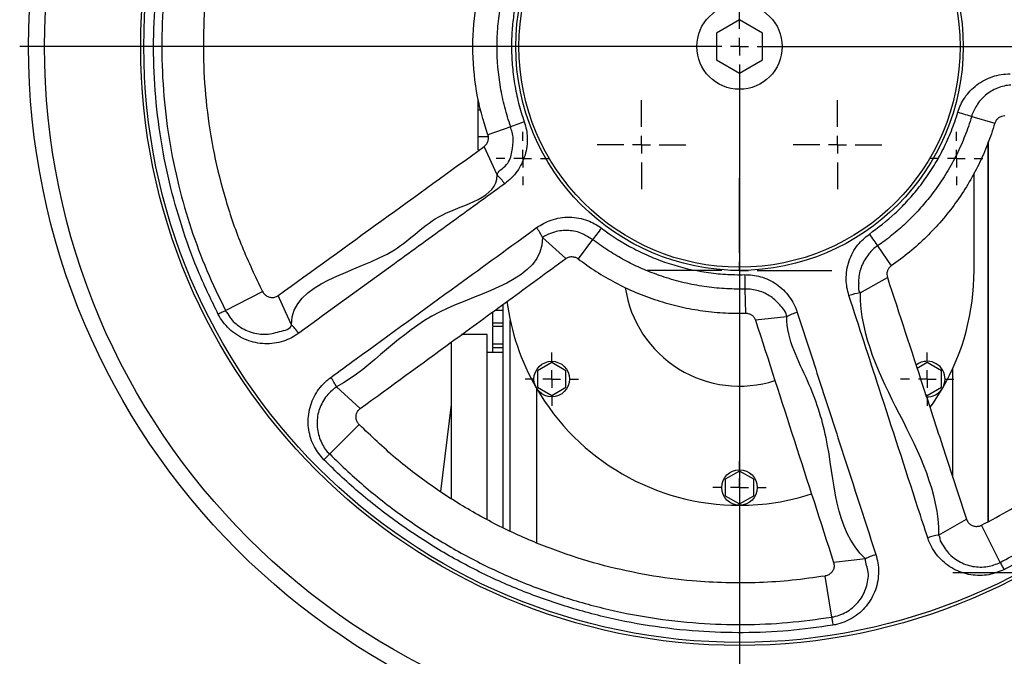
# Model space of a CAD drawing. Extents: x 1021 to 3040, y -542 to 1017.
# Tile 2 of 7: x 1021 to 1298, y -341 to -162. Entities that reach past the tile are written whole.
import ezdxf

# ---------------------------------------------------------------- set-up
doc = ezdxf.new("R2010")
doc.units = 0
doc.header["$LTSCALE"] = 5
doc.linetypes.add('CENTERX2', pattern=[20.32, 12.7, -2.54, 2.54, -2.54])
doc.layers.get('0').update_dxf_attribs({"linetype": 'CONTINUOUS'})
doc.layers.add('0_18', color=7, linetype='CONTINUOUS')

# ---------------------------------------------------------------- blocks, each defined once
blk = doc.blocks.new('SW_CENTERMARKSYMBOL_7')
at = {"layer": '0_18', "color": 0}
for p, q in [((0, 1), (0, 40.5)), ((-1, 0), (-40.5, 0)), ((0, 0), (-0.5, 0)), ((0, 0), (0, 0.5)), ((0, 0), (0, -0.5)), ((0, 0), (0.5, 0)), ((1, 0), (40.5, 0)), ((0, -1), (0, -40.5))]:
    blk.add_line(p, q, dxfattribs=at)
blk = doc.blocks.new('SW_CENTERMARKSYMBOL_10')
at = {"layer": '0_18', "color": 0}
for p, q in [((0, 1), (0, 2.5)), ((-1, 0), (-2.5, 0)), ((0, 0), (-0.5, 0)), ((0, 0), (0, 0.5)), ((0, 0), (0, -0.5)), ((0, 0), (0.5, 0)), ((1, 0), (2.5, 0)), ((0, -1), (0, -2.5))]:
    blk.add_line(p, q, dxfattribs=at)
blk = doc.blocks.new('SW_CENTERMARKSYMBOL_11')
at = {"layer": '0_18', "color": 0}
for p, q in [((0, 1), (0, 2.5)), ((-1, 0), (-2.5, 0)), ((0, 0), (-0.5, 0)), ((0, 0), (0, 0.5)), ((0, 0), (0, -0.5)), ((0, 0), (0.5, 0)), ((1, 0), (2.5, 0)), ((0, -1), (0, -2.5))]:
    blk.add_line(p, q, dxfattribs=at)
blk = doc.blocks.new('SW_CENTERMARKSYMBOL_12')
at = {"layer": '0_18', "color": 0}
for p, q in [((0, 1), (0, 1.5)), ((-1, 0), (-1.5, 0)), ((0, 0), (-0.5, 0)), ((0, 0), (0, 0.5)), ((0, 0), (0, -0.5)), ((0, 0), (0.5, 0)), ((1, 0), (1.5, 0)), ((0, -1), (0, -1.5))]:
    blk.add_line(p, q, dxfattribs=at)
blk = doc.blocks.new('SW_CENTERMARKSYMBOL_13')
at = {"layer": '0_18', "color": 0}
for p, q in [((0, 1), (0, 1.5)), ((-1, 0), (-1.5, 0)), ((0, 0), (-0.5, 0)), ((0, 0), (0, 0.5)), ((0, 0), (0, -0.5)), ((0, 0), (0.5, 0)), ((1, 0), (1.5, 0)), ((0, -1), (0, -1.5))]:
    blk.add_line(p, q, dxfattribs=at)
blk = doc.blocks.new('SW_CENTERMARKSYMBOL_14')
at = {"layer": '0_18', "color": 0}
for p, q in [((0, 1), (0, 1.5)), ((-1, 0), (-1.5, 0)), ((0, 0), (-0.5, 0)), ((0, 0), (0, 0.5)), ((0, 0), (0, -0.5)), ((0, 0), (0.5, 0)), ((1, 0), (1.5, 0)), ((0, -1), (0, -1.5))]:
    blk.add_line(p, q, dxfattribs=at)
blk = doc.blocks.new('SW_CENTERMARKSYMBOL_16')
at = {"layer": '0_18', "color": 0}
for p, q in [((0, 1), (0, 1.5)), ((-1, 0), (-1.5, 0)), ((0, 0), (-0.5, 0)), ((0, 0), (0, 0.5)), ((0, 0), (0, -0.5)), ((0, 0), (0.5, 0)), ((1, 0), (1.5, 0)), ((0, -1), (0, -1.5))]:
    blk.add_line(p, q, dxfattribs=at)
blk = doc.blocks.new('SW_CENTERMARKSYMBOL_17')
at = {"layer": '0_18', "color": 0}
for p, q in [((0, 1), (0, 1.5)), ((-1, 0), (-1.5, 0)), ((0, 0), (-0.5, 0)), ((0, 0), (0, 0.5)), ((0, 0), (0, -0.5)), ((0, 0), (0.5, 0)), ((1, 0), (1.5, 0)), ((0, -1), (0, -1.5))]:
    blk.add_line(p, q, dxfattribs=at)
blk = doc.blocks.new('SW_CENTERMARKSYMBOL_20')
at = {"layer": '0_18', "color": 0}
for p, q in [((0, 1), (0, 5.2)), ((-1, 0), (-5.2, 0)), ((0, 0), (-0.5, 0)), ((0, 0), (0, 0.5)), ((0, 0), (0, -0.5)), ((0, 0), (0.5, 0)), ((1, 0), (5.2, 0)), ((0, -1), (0, -5.2))]:
    blk.add_line(p, q, dxfattribs=at)

msp = doc.modelspace()

# ---------------------------------------------------------------- linework, layer by layer
at = {"color": 7, "linetype": 'CONTINUOUS'}
for p, q in [((1223.09, -161.96), (1216.59, -165.71)), ((1229.59, -165.71), (1223.09, -161.96)), ((1216.59, -165.71), (1216.59, -173.22)), ((1229.59, -173.22), (1229.59, -165.71)), ((1216.59, -173.22), (1223.09, -176.97)), ((1223.09, -176.97), (1229.59, -173.22)), ((1149.59, -187.27), (1149.59, -184.15)), ((1149.59, -187.27), (1150.27, -187.27)), ((1149.59, -194.78), (1149.59, -187.27)), ((1288.42, -189.07), (1294.92, -191.02)), ((1158.72, -191.99), (1152.31, -194.24)), ((1149.59, -194.78), (1152.41, -194.78)), ((1149.59, -198.53), (1149.59, -194.78)), ((1293.09, -196.22), (1293.09, -303)), ((1293.09, -303), (1293.09, -196.23)), ((1149.59, -198.53), (1149.91, -198.53)), ((1154.95, -205.56), (1151.28, -197.54)), ((1289.09, -232.46), (1289.09, -204.98)), ((1167.7, -223.12), (1174.19, -229.09)), ((1181.77, -223.72), (1177.66, -229.12)), ((1261.93, -225.53), (1265.79, -231.11)), ((1257, -238.72), (1264.69, -234.4)), ((1224.63, -237.65), (1224.78, -244.44)), ((1078.51, -243.71), (1088.92, -238.36)), ((1154.38, -243.56), (1156.59, -243.56)), ((1156.59, -304.7), (1156.59, -242.04)), ((1158.59, -305.71), (1158.59, -246.45)), ((1236.37, -245.43), (1227.61, -246.44)), ((1153.59, -247.13), (1156.59, -247.13)), ((1153.59, -248.08), (1156.59, -248.08)), ((1152.09, -250.46), (1144.92, -250.46)), ((1152.09, -302.37), (1152.09, -250.46)), ((1142.09, -296.53), (1142.09, -252.5)), ((1153.59, -253.03), (1156.59, -253.03)), ((1153.59, -254.07), (1156.59, -254.07)), ((1153.59, -254.2), (1153.59, -255.46)), ((1156.59, -255.46), (1152.09, -255.46)), ((1170.27, -258.34), (1166.27, -260.65)), ((1174.27, -260.65), (1170.27, -258.34)), ((1275.92, -258.34), (1273.07, -259.99)), ((1279.92, -260.65), (1275.92, -258.34)), ((1283.09, -290.6), (1283.09, -259.96)), ((1166.27, -260.65), (1166.27, -265.27)), ((1174.27, -265.27), (1174.27, -260.65)), ((1279.92, -265.27), (1279.92, -260.65)), ((1109.76, -265.19), (1116.39, -271.28)), ((1166.09, -308.96), (1166.09, -265.72)), ((1166.27, -265.27), (1170.27, -267.58)), ((1170.27, -267.58), (1174.27, -265.27)), ((1275.92, -267.58), (1279.92, -265.27)), ((1275.47, -267.32), (1275.92, -267.58)), ((1139.06, -294.63), (1142.09, -270.09)), ((1107.8, -284.03), (1116.11, -275.78)), ((1223.09, -288.84), (1219.09, -291.15)), ((1227.09, -291.15), (1223.09, -288.84)), ((1219.09, -291.15), (1219.09, -295.77)), ((1227.09, -295.77), (1227.09, -291.15)), ((1219.09, -295.77), (1223.09, -298.08)), ((1223.09, -298.08), (1227.09, -295.77)), ((1279.11, -306.83), (1286.95, -302.4)), ((1296.43, -314.51), (1291.15, -304.06)), ((1249.02, -329.92), (1247.16, -318.36))]:
    msp.add_line(p, q, dxfattribs=at)
at = {"color": 7, "linetype": 'CONTINUOUS', "flags": 128}
for points in [[(1284.53, -187.9), (1285.05, -188.06), (1285.58, -188.22), (1286.1, -188.38), (1286.62, -188.53), (1287.11, -188.68), (1287.58, -188.82), (1288.02, -188.95), (1288.42, -189.07)], [(1162.55, -190.65), (1162.04, -190.83), (1161.52, -191.02), (1161, -191.2), (1160.49, -191.38), (1160, -191.55), (1159.54, -191.71), (1159.11, -191.86), (1158.72, -191.99)], [(1184.23, -220.49), (1183.9, -220.93), (1183.57, -221.36), (1183.23, -221.8), (1182.91, -222.23), (1182.6, -222.64), (1182.3, -223.03), (1182.02, -223.39), (1181.77, -223.72)], [(1259.62, -222.19), (1259.93, -222.64), (1260.24, -223.09), (1260.55, -223.54), (1260.86, -223.99), (1261.15, -224.41), (1261.43, -224.81), (1261.69, -225.19), (1261.93, -225.53)], [(1224.54, -233.59), (1224.55, -234.13), (1224.56, -234.69), (1224.58, -235.23), (1224.59, -235.77), (1224.6, -236.29), (1224.61, -236.78), (1224.62, -237.23), (1224.63, -237.65)], [(1097.03, -247.67), (1095.37, -244.03), (1093.29, -239.48)], [(1078.51, -243.71), (1078.29, -243.82), (1078.06, -243.94), (1077.82, -244.06), (1077.56, -244.19), (1077.3, -244.33), (1077.02, -244.47), (1076.74, -244.61), (1076.46, -244.76)], [(1276.75, -270.89), (1277.63, -269.64), (1280.25, -265.46)], [(1107.8, -284.03), (1107.63, -284.2), (1107.45, -284.38), (1107.25, -284.58), (1107.05, -284.78), (1106.84, -284.99), (1106.62, -285.21), (1106.4, -285.43), (1106.17, -285.65)], [(1258.52, -313.52), (1254.55, -313.98), (1249.57, -314.55)], [(1296.43, -314.51), (1296.54, -314.73), (1296.65, -314.96), (1296.78, -315.2), (1296.91, -315.46), (1297.04, -315.73), (1297.18, -316), (1297.32, -316.28), (1297.47, -316.57)], [(1249.02, -329.92), (1249.06, -330.16), (1249.1, -330.41), (1249.15, -330.68), (1249.19, -330.96), (1249.24, -331.26), (1249.29, -331.56), (1249.34, -331.87), (1249.39, -332.19)]]:
    msp.add_lwpolyline(points, dxfattribs=at)
at = {"color": 7, "linetype": 'CONTINUOUS'}
for centre, radius in [((1223.09, -169.46), 200), ((1223.09, -169.46), 195.5), ((1223.09, -169.46), 168.44), ((1223.09, -169.46), 167.57), ((1223.09, -169.46), 62.93), ((1223.09, -169.46), 62.06), ((1223.09, -169.46), 12), ((1170.27, -262.96), 5), ((1223.09, -293.46), 5)]:
    msp.add_circle(centre, radius, dxfattribs=at)
for centre, radius, start, end in [((1142.34, -218.4), 17.99, 35.2486, 45.5067), ((1151.61, -231.14), 17.98, 26.49, 36.7532), ((1223.09, -232.46), 66, 330, 0), ((1223.09, -232.46), 32.5, 188.5108, 287.868), ((1259.66, -256.51), 17.99, 98.4918, 108.7518), ((1223.09, -232.46), 66, 187.5411, 210), ((1244.68, -261.38), 17.99, 107.2484, 117.5077), ((1275.92, -262.96), 5, 90, 129.3257), ((1275.92, -262.96), 5, 266.8258, 90), ((1093.78, -273.14), 17.85, 26.4672, 36.6695), ((1223.09, -232.46), 66, 210, 270), ((1223.09, -232.46), 66, 270, 287.8773), ((1281.74, -324.49), 17.85, 98.4678, 108.6687)]:
    msp.add_arc(centre, radius, start, end, dxfattribs=at)
for points, knots in [([(1076.46, -244.76), (1074.61, -240.96), (1070.92, -233.36), (1066.52, -221.47), (1062.86, -208.91), (1060.17, -195.68), (1058.54, -181.85), (1058.08, -167.94), (1058.78, -154.05), (1060.67, -140.27), (1063.72, -126.69), (1067.89, -113.41), (1072.27, -102.59), (1075.39, -96.31), (1076.46, -94.17)], [0, 0, 0, 0, 0.080957, 0.162034, 0.24299, 0.331728, 0.420784, 0.509839, 0.598577, 0.687316, 0.776371, 0.865427, 0.954165, 1, 1, 1, 1]), ([(1078.51, -95.22), (1077.46, -97.33), (1074.38, -103.52), (1070.06, -114.19), (1065.94, -127.28), (1062.94, -140.68), (1061.07, -154.27), (1060.38, -167.96), (1060.84, -181.68), (1062.44, -195.32), (1065.09, -208.36), (1068.71, -220.74), (1073.05, -232.47), (1076.69, -239.96), (1078.51, -243.71)], [0, 0, 0, 0, 0.045835, 0.134573, 0.223629, 0.312684, 0.401423, 0.490161, 0.579216, 0.668271, 0.75701, 0.837966, 0.919043, 1, 1, 1, 1]), ([(1088.92, -100.57), (1087.56, -103.35), (1084.82, -108.91), (1081.36, -117.6), (1078.4, -126.51), (1075.73, -136.64), (1073.62, -147.96), (1072.34, -160.56), (1072.12, -173.34), (1073.02, -186.41), (1075.08, -199.54), (1078.4, -212.76), (1082.89, -225.8), (1086.91, -234.17), (1088.92, -238.36)], [0, 0, 0, 0, 0.06495, 0.1299, 0.195867, 0.261834, 0.349407, 0.43698, 0.527095, 0.61721, 0.711312, 0.805414, 0.902707, 1, 1, 1, 1]), ([(1152.31, -194.24), (1150.9, -190.23), (1149.85, -186.16), (1148.44, -177.9), (1148.07, -173.71), (1148.08, -165.21), (1148.44, -161.02), (1149.85, -152.76), (1150.9, -148.7), (1152.31, -144.69)], [0, 0, 0, 0, 0.25, 0.25, 0.5, 0.5, 0.75, 0.75, 1, 1, 1, 1]), ([(1158.72, -191.99), (1158.09, -190.17), (1157.52, -188.32), (1156.57, -184.61), (1156.17, -182.74), (1155.22, -177.12), (1154.89, -173.32), (1154.89, -168.53), (1154.91, -167.57), (1154.99, -165.65), (1155.05, -164.69), (1155.3, -161.82), (1155.54, -159.92), (1156.5, -154.27), (1157.45, -150.57), (1158.72, -146.93)], [0, 0, 0, 0, 0.125, 0.125, 0.25, 0.25, 0.5, 0.5, 0.5625, 0.5625, 0.625, 0.625, 0.75, 0.75, 1, 1, 1, 1]), ([(1162.55, -148.27), (1161.65, -151.23), (1160.28, -155.69), (1159.35, -161.87), (1158.94, -166.79), (1158.93, -171.93), (1159.36, -177.3), (1160.25, -182.67), (1161.37, -187.13), (1162.26, -189.76), (1162.55, -190.65)], [0, 0, 0, 0, 0.214343, 0.323905, 0.433468, 0.556947, 0.680426, 0.807493, 0.934561, 1, 1, 1, 1]), ([(1284.53, -187.9), (1284.77, -187.19), (1285.27, -185.78), (1286.45, -183.75), (1287.95, -181.86), (1289.82, -180.18), (1291.96, -178.82), (1294.28, -177.83), (1296.72, -177.22), (1298.37, -177.14), (1299.2, -177.1)], [0, 0, 0, 0, 0.114237, 0.228494, 0.355541, 0.482596, 0.61286, 0.743149, 0.871569, 1, 1, 1, 1]), ([(1299.44, -180.31), (1299.44, -180.31), (1298.25, -180.31), (1295.52, -180.97), (1292.24, -182.94), (1290.06, -185.37), (1289.05, -187.5), (1288.42, -188.53), (1288.42, -189.07), (1288.42, -189.07)], [0, 0, 0, 0, 0.000004, 0.263735, 0.525801, 0.776679, 0.892765, 0.999997, 1, 1, 1, 1]), ([(1259.62, -222.19), (1262.08, -220.33), (1265.81, -217.52), (1270.2, -213.07), (1273.42, -209.33), (1276.45, -205.18), (1279.27, -200.59), (1281.69, -195.72), (1283.41, -191.44), (1284.24, -188.8), (1284.53, -187.9)], [0, 0, 0, 0, 0.214343, 0.323906, 0.433468, 0.556947, 0.680426, 0.807493, 0.934561, 1, 1, 1, 1]), ([(1162.55, -190.65), (1162.77, -191.37), (1163.2, -192.81), (1163.44, -195.14), (1163.33, -197.56), (1162.81, -200.02), (1161.88, -202.37), (1160.58, -204.53), (1158.97, -206.46), (1157.68, -207.5), (1157.03, -208.01)], [0, 0, 0, 0, 0.114236, 0.228494, 0.355542, 0.482597, 0.61286, 0.743149, 0.87157, 1, 1, 1, 1]), ([(1288.42, -189.07), (1288.11, -190.03), (1287.25, -192.78), (1285.47, -197.23), (1282.93, -202.36), (1279.93, -207.31), (1276.66, -211.79), (1273.26, -215.76), (1269.76, -219.28), (1266, -222.58), (1263.29, -224.54), (1261.93, -225.53)], [0, 0, 0, 0, 0.065433, 0.188895, 0.312357, 0.439407, 0.566456, 0.673682, 0.780908, 0.890454, 1, 1, 1, 1]), ([(1294.92, -191.02), (1294.28, -192.99), (1293, -196.94), (1290.44, -202.68), (1287.41, -208.25), (1283.91, -213.54), (1280, -218.48), (1275.69, -223.06), (1270.98, -227.34), (1267.52, -229.85), (1265.79, -231.11)], [0, 0, 0, 0, 0.1230723, 0.2461436, 0.3728096, 0.499476, 0.6227973, 0.7461188, 0.8730582, 1, 1, 1, 1]), ([(1297.7, -188.96), (1297.39, -188.96), (1297.09, -189), (1296.51, -189.19), (1296.22, -189.34), (1295.85, -189.61), (1295.74, -189.72), (1295.52, -189.94), (1295.42, -190.06), (1295.24, -190.31), (1295.16, -190.45), (1295.02, -190.73), (1294.97, -190.87), (1294.92, -191.02)], [0, 0, 0, 0, 0.25, 0.25, 0.5, 0.5, 0.625, 0.625, 0.75, 0.75, 0.875, 0.875, 1, 1, 1, 1]), ([(1154.95, -205.56), (1154.95, -205.56), (1154.95, -204.62), (1158.17, -202.84), (1159.15, -199.16), (1159.48, -195.99), (1159.29, -193.59), (1158.72, -192.54), (1158.72, -191.99), (1158.72, -191.99)], [0, 0, 0, 0, 0.000003, 0.263737, 0.5258, 0.776677, 0.892764, 0.999997, 1, 1, 1, 1]), ([(1291.15, -304.06), (1293.89, -302.62), (1299.37, -299.73), (1307.27, -294.73), (1314.91, -289.26), (1323.02, -282.64), (1331.38, -274.72), (1339.82, -265.28), (1347.51, -255.06), (1354.47, -243.97), (1360.52, -232.13), (1365.6, -219.49), (1369.64, -206.29), (1371.3, -197.16), (1372.14, -192.59)], [0, 0, 0, 0, 0.06495, 0.129901, 0.195867, 0.261834, 0.349407, 0.43698, 0.527095, 0.61721, 0.711312, 0.805414, 0.902707, 1, 1, 1, 1]), ([(1151.28, -197.54), (1151.53, -197.32), (1151.92, -196.97), (1152.31, -196.24), (1152.51, -195.45), (1152.46, -194.71), (1152.34, -194.32), (1152.31, -194.24)], [0, 0, 0, 0, 0.279363, 0.41745, 0.671031, 0.927813, 1, 1, 1, 1]), ([(1296.43, -314.51), (1298.52, -313.42), (1304.65, -310.22), (1314.41, -304.13), (1325.44, -295.96), (1335.74, -286.88), (1345.24, -276.99), (1353.85, -266.32), (1361.54, -254.95), (1368.26, -242.98), (1373.78, -230.86), (1378.14, -218.72), (1381.51, -206.68), (1382.98, -198.48), (1383.71, -194.38)], [0, 0, 0, 0, 0.045835, 0.134573, 0.223629, 0.312684, 0.401422, 0.490161, 0.579216, 0.668271, 0.75701, 0.837966, 0.919043, 1, 1, 1, 1]), ([(1385.98, -194.74), (1385.24, -198.89), (1383.76, -207.21), (1380.33, -219.42), (1375.92, -231.73), (1370.32, -244.02), (1363.5, -256.16), (1355.7, -267.69), (1346.97, -278.52), (1337.34, -288.55), (1326.89, -297.75), (1315.71, -306.04), (1305.8, -312.22), (1299.59, -315.46), (1297.47, -316.57)], [0, 0, 0, 0, 0.080957, 0.162033, 0.24299, 0.331728, 0.420784, 0.509839, 0.598577, 0.687316, 0.776371, 0.865427, 0.954166, 1, 1, 1, 1]), ([(1093.29, -239.48), (1103, -232.45), (1122.32, -218.47), (1141.66, -204.49), (1151.28, -197.54)], [0, 0, 0, 0, 0.502677, 1, 1, 1, 1]), ([(1097.03, -247.67), (1097.03, -247.67), (1097.03, -235.5), (1124.08, -232.11), (1137.66, -215.02), (1154.95, -212.07), (1154.95, -205.56), (1154.95, -205.56)], [0, 0, 0, 0, 0, 0.5, 0.732509, 0.999999, 1, 1, 1, 1]), ([(1157.03, -208.01), (1151.86, -211.76), (1146.7, -215.52), (1141.53, -219.27), (1136.36, -223.02), (1131.2, -226.77), (1126.03, -230.52), (1117.05, -237.04), (1108.07, -243.56), (1099.09, -250.09)], [0, 0, 0, 0, 0.01952793, 0.01952793, 0.01952793, 0.03905657, 0.03905657, 0.03905657, 0.07300424, 0.07300424, 0.07300424, 0.07300424]), ([(1166.01, -220.38), (1166.66, -219.95), (1167.95, -219.1), (1170.19, -218.16), (1172.65, -217.54), (1175.27, -217.34), (1177.87, -217.61), (1181, -218.43), (1182.98, -219.69), (1184.23, -220.49)], [0, 0, 0, 0, 0.119906, 0.239804, 0.375191, 0.510553, 0.643277, 0.775982, 1, 1, 1, 1]), ([(1108.1, -262.49), (1110.48, -260.76), (1122.38, -252.11), (1141.68, -238.07), (1158.61, -225.76), (1166.01, -220.38)], [0, 0, 0, 0, 0.123281, 0.616403, 1, 1, 1, 1]), ([(1181.77, -223.72), (1181.77, -223.72), (1180.78, -223.22), (1178.81, -221.73), (1175.66, -221.14), (1173, -221.19), (1171.28, -221.52), (1169.49, -222.1), (1168.37, -222.7), (1167.7, -223.12), (1167.7, -223.12)], [0, 0, 0, 0, 0.000004, 0.218712, 0.480205, 0.61676, 0.753335, 0.831422, 0.999995, 1, 1, 1, 1]), ([(1184.23, -220.49), (1187.12, -222.69), (1190.15, -224.62), (1194.93, -227.11), (1196.55, -227.88), (1199.88, -229.28), (1201.58, -229.92), (1206.73, -231.58), (1210.21, -232.4), (1215.52, -233.18), (1217.31, -233.37), (1220.91, -233.59), (1222.73, -233.63), (1224.54, -233.59)], [0, 0, 0, 0, 0.25, 0.25, 0.375, 0.375, 0.5, 0.5, 0.75, 0.75, 0.875, 0.875, 1, 1, 1, 1]), ([(1167.7, -223.12), (1167.7, -223.12), (1167.7, -235.28), (1133.42, -241.05), (1120.36, -259.22), (1109.76, -265.19), (1109.76, -265.19)], [0, 0, 0, 0, 0, 0.499989, 0.999999, 1, 1, 1, 1]), ([(1224.63, -237.65), (1223.63, -237.66), (1220.74, -237.68), (1215.96, -237.36), (1210.29, -236.54), (1204.66, -235.21), (1199.4, -233.49), (1194.57, -231.48), (1190.14, -229.24), (1185.84, -226.68), (1183.13, -224.71), (1181.77, -223.72)], [0, 0, 0, 0, 0.065433, 0.188895, 0.312357, 0.439407, 0.566456, 0.673682, 0.780908, 0.890454, 1, 1, 1, 1]), ([(1253.88, -239.48), (1253.67, -238.74), (1253.26, -237.25), (1253.06, -234.82), (1253.23, -232.3), (1253.85, -229.74), (1254.91, -227.35), (1256.65, -224.63), (1258.47, -223.13), (1259.62, -222.19)], [0, 0, 0, 0, 0.119904, 0.239803, 0.37519, 0.510553, 0.643277, 0.775981, 1, 1, 1, 1]), ([(1261.93, -225.53), (1261.93, -225.53), (1260.94, -226.02), (1259.24, -227.9), (1257.57, -230.53), (1256.82, -233.09), (1256.56, -234.84), (1256.67, -236.67), (1256.43, -238.15), (1257, -238.72), (1257, -238.72)], [0, 0, 0, 0, 0.000004, 0.218711, 0.480204, 0.616758, 0.753334, 0.831422, 0.999994, 1, 1, 1, 1]), ([(1116.39, -271.28), (1124.97, -265.02), (1138.88, -254.86), (1158.16, -240.81), (1168.85, -232.99), (1174.19, -229.09)], [0, 0, 0, 0, 0.445026, 0.722512, 1, 1, 1, 1]), ([(1174.19, -229.09), (1174.46, -228.93), (1175, -228.6), (1175.97, -228.48), (1176.9, -228.64), (1177.42, -228.97), (1177.66, -229.12)], [0, 0, 0, 0, 0.250515, 0.511334, 0.77456, 1, 1, 1, 1]), ([(1177.66, -229.12), (1179.34, -230.34), (1182.7, -232.78), (1188.15, -235.93), (1193.88, -238.66), (1199.83, -240.88), (1205.89, -242.57), (1212.06, -243.74), (1218.38, -244.43), (1222.65, -244.44), (1224.78, -244.44)], [0, 0, 0, 0, 0.1232242, 0.2464468, 0.3732714, 0.5000957, 0.6232675, 0.7464395, 0.8732194, 1, 1, 1, 1]), ([(1265.79, -231.11), (1265.55, -231.31), (1265.07, -231.72), (1264.71, -232.44), (1264.56, -233.05), (1264.51, -233.66), (1264.62, -234.11), (1264.69, -234.4)], [0, 0, 0, 0, 0.2515076, 0.5027963, 0.6308173, 0.758829, 1, 1, 1, 1]), ([(1224.54, -233.59), (1225.29, -233.6), (1226.79, -233.64), (1229.08, -234.13), (1231.35, -234.98), (1233.53, -236.24), (1235.47, -237.85), (1237.13, -239.75), (1238.47, -241.88), (1239.05, -243.43), (1239.34, -244.2)], [0, 0, 0, 0, 0.114243, 0.228507, 0.355556, 0.482611, 0.612874, 0.743162, 0.871578, 1, 1, 1, 1]), ([(1264.69, -234.4), (1268.05, -244.66), (1273.48, -261.22), (1280.89, -283.89), (1284.95, -296.29), (1286.95, -302.4)], [0, 0, 0, 0, 0.45283, 0.730317, 1, 1, 1, 1]), ([(1236.37, -245.43), (1236.37, -245.43), (1236.37, -244.32), (1234.36, -241.9), (1231.69, -239.38), (1228.62, -238.1), (1226.26, -237.67), (1225.13, -237.65), (1224.63, -237.65), (1224.63, -237.65)], [0, 0, 0, 0, 0.000004, 0.263725, 0.52579, 0.776673, 0.902157, 0.999996, 1, 1, 1, 1]), ([(1088.92, -238.36), (1089.11, -238.65), (1089.48, -239.22), (1090.36, -239.8), (1091.34, -240.06), (1092.39, -239.99), (1092.98, -239.65), (1093.29, -239.48)], [0, 0, 0, 0, 0.198514, 0.397063, 0.595191, 0.793254, 1, 1, 1, 1]), ([(1276.03, -307.58), (1275.12, -304.78), (1270.57, -290.79), (1263.19, -268.09), (1256.71, -248.19), (1253.88, -239.48)], [0, 0, 0, 0, 0.123281, 0.616403, 1, 1, 1, 1]), ([(1257, -238.72), (1257, -238.72), (1257, -250.89), (1268.05, -272.78), (1279.11, -294.66), (1279.11, -306.83), (1279.11, -306.83)], [0, 0, 0, 0, 0.000001, 0.499989, 0.999999, 1, 1, 1, 1]), ([(1078.51, -243.71), (1078.51, -243.71), (1078.51, -243.89), (1079.17, -244.62), (1079.88, -246), (1081.47, -247.51), (1083.22, -248.76), (1085.18, -249.69), (1087.29, -250.25), (1089.43, -250.43), (1091.65, -250.26), (1093.99, -249.38), (1097.03, -249.01), (1097.03, -247.67), (1097.03, -247.67)], [0, 0, 0, 0, 0.000002, 0.024684, 0.122154, 0.219638, 0.318351, 0.417093, 0.517168, 0.617256, 0.717386, 0.817522, 0.999999, 1, 1, 1, 1]), ([(1099.09, -250.09), (1098.41, -250.53), (1097.05, -251.43), (1094.72, -252.37), (1092.21, -252.95), (1089.56, -253.1), (1086.94, -252.79), (1084.41, -252.04), (1082.07, -250.88), (1079.96, -249.35), (1078.17, -247.49), (1077.06, -245.9), (1076.56, -244.95), (1076.46, -244.76)], [0, 0, 0, 0, 0.093168, 0.18633, 0.286994, 0.387646, 0.487411, 0.587161, 0.685029, 0.782878, 0.87926, 0.975632, 1, 1, 1, 1]), ([(1153.59, -244.13), (1153.59, -244.46), (1153.59, -245.21), (1153.59, -246.27), (1153.59, -246.84), (1153.59, -247.13)], [0, 0, 0, 0, 0.272558, 0.635792, 1, 1, 1, 1]), ([(1224.78, -244.44), (1225.1, -244.43), (1225.4, -244.48), (1226, -244.66), (1226.29, -244.8), (1226.79, -245.16), (1227.01, -245.38), (1227.28, -245.75), (1227.37, -245.88), (1227.5, -246.16), (1227.56, -246.3), (1227.61, -246.44)], [0, 0, 0, 0, 0.25, 0.25, 0.5, 0.5, 0.75, 0.75, 0.875, 0.875, 1, 1, 1, 1]), ([(1227.61, -246.44), (1231.25, -257.74), (1238.56, -280.44), (1245.89, -303.14), (1249.57, -314.55)], [0, 0, 0, 0, 0.497323, 1, 1, 1, 1]), ([(1258.52, -313.52), (1258.52, -313.52), (1249.64, -305.2), (1250.04, -285.02), (1242.57, -262.82), (1236.37, -251.94), (1236.37, -245.43), (1236.37, -245.43)], [0, 0, 0, 0, 0.000001, 0.5, 0.732509, 0.999999, 1, 1, 1, 1]), ([(1239.34, -244.2), (1241.31, -250.28), (1245.26, -262.43), (1252.62, -285.13), (1258.02, -301.76), (1261.45, -312.31)], [0, 0, 0, 0, 0.26749, 0.53499, 1, 1, 1, 1]), ([(1099.09, -250.09), (1098.75, -249.61), (1098.39, -249.16), (1097.68, -248.33), (1097.34, -247.96), (1097.03, -247.67)], [0, 0, 0, 0, 0.5, 0.5, 1, 1, 1, 1]), ([(1153.59, -247.13), (1153.59, -247.45), (1153.59, -247.99), (1153.59, -247.99), (1153.59, -247.99)], [0, 0, 0, 0, 0.60641, 1, 1, 1, 1]), ([(1153.59, -248.34), (1153.59, -248.64), (1153.59, -249.23), (1153.59, -250.26), (1153.59, -251.29), (1153.59, -252.27), (1153.59, -252.78), (1153.59, -253.03)], [0, 0, 0, 0, 0.207167, 0.405489, 0.603652, 0.801681, 1, 1, 1, 1]), ([(1153.59, -253.03), (1153.59, -253.26), (1153.59, -253.7), (1153.59, -254.04), (1153.59, -254.03), (1153.59, -254.03)], [0, 0, 0, 0, 0.3831612, 0.7658969, 1, 1, 1, 1]), ([(1106.17, -285.65), (1105.2, -284.5), (1103.68, -282.69), (1102.46, -279.72), (1101.86, -277.26), (1101.68, -274.72), (1101.92, -272.17), (1102.59, -269.7), (1103.67, -267.35), (1105.13, -265.2), (1106.66, -263.59), (1107.72, -262.77), (1108.1, -262.49)], [0, 0, 0, 0, 0.168854, 0.264016, 0.359185, 0.455325, 0.551463, 0.648965, 0.746467, 0.846188, 0.945913, 1, 1, 1, 1]), ([(1109.76, -265.19), (1109.76, -265.19), (1109.4, -265.33), (1108.61, -266.08), (1107.26, -267.23), (1106.01, -268.94), (1105.06, -270.81), (1104.45, -272.82), (1104.19, -274.91), (1104.29, -277.01), (1104.74, -279.08), (1105.79, -281.49), (1106.77, -283.32), (1107.8, -284.03), (1107.8, -284.03)], [0, 0, 0, 0, 0.000003, 0.05286, 0.1512, 0.249547, 0.346848, 0.444164, 0.540724, 0.637285, 0.733326, 0.829357, 0.999997, 1, 1, 1, 1]), ([(1116.11, -275.78), (1115.9, -275.52), (1115.46, -274.99), (1115.18, -273.98), (1115.24, -272.95), (1115.62, -271.98), (1116.13, -271.52), (1116.39, -271.28)], [0, 0, 0, 0, 0.192871, 0.397443, 0.595851, 0.791605, 1, 1, 1, 1]), ([(1247.16, -318.36), (1244.09, -318.8), (1237.96, -319.68), (1228.63, -320.28), (1219.23, -320.35), (1208.77, -319.76), (1197.36, -318.26), (1184.97, -315.59), (1172.75, -311.84), (1160.59, -306.95), (1148.74, -300.94), (1137.2, -293.69), (1126.18, -285.39), (1119.47, -278.98), (1116.11, -275.78)], [0, 0, 0, 0, 0.0649502, 0.1299005, 0.1958675, 0.2618338, 0.349426, 0.4370186, 0.5271538, 0.6172884, 0.7113714, 0.8054544, 0.9027277, 1, 1, 1, 1]), ([(1107.8, -284.03), (1109.49, -285.68), (1114.42, -290.52), (1123.24, -297.93), (1134.42, -305.89), (1146.23, -312.88), (1158.57, -318.86), (1171.39, -323.75), (1184.58, -327.55), (1198.04, -330.24), (1211.27, -331.75), (1224.16, -332.14), (1236.65, -331.63), (1244.9, -330.49), (1249.02, -329.92)], [0, 0, 0, 0, 0.045834, 0.134573, 0.223629, 0.312684, 0.401422, 0.490161, 0.579216, 0.668271, 0.757009, 0.837966, 0.919043, 1, 1, 1, 1]), ([(1249.39, -332.19), (1245.21, -332.77), (1236.84, -333.93), (1224.17, -334.44), (1211.1, -334.05), (1197.68, -332.52), (1184.03, -329.79), (1170.65, -325.93), (1157.66, -320.98), (1145.14, -314.91), (1133.16, -307.82), (1121.82, -299.75), (1112.88, -292.24), (1107.88, -287.33), (1106.17, -285.65)], [0, 0, 0, 0, 0.080957, 0.162034, 0.24299, 0.331728, 0.420784, 0.509839, 0.598577, 0.687316, 0.776371, 0.865427, 0.954165, 1, 1, 1, 1]), ([(1286.95, -302.4), (1287.09, -302.71), (1287.36, -303.31), (1288.12, -303.98), (1289.05, -304.37), (1290.07, -304.43), (1290.78, -304.25), (1291.11, -304.08), (1291.15, -304.06)], [0, 0, 0, 0, 0.195081, 0.390169, 0.58514, 0.780992, 0.978834, 1, 1, 1, 1]), ([(1279.11, -306.83), (1279.11, -306.83), (1279.42, -307.06), (1279.35, -308.34), (1280.36, -309.79), (1281.5, -311.56), (1283.01, -313.03), (1284.73, -314.24), (1286.64, -315.13), (1288.67, -315.69), (1290.77, -315.89), (1293.42, -315.71), (1295.29, -315.03), (1296.43, -314.51), (1296.43, -314.51)], [0, 0, 0, 0, 0.000003, 0.052862, 0.151201, 0.249548, 0.34685, 0.444164, 0.540722, 0.637285, 0.733326, 0.829358, 0.999997, 1, 1, 1, 1]), ([(1297.47, -316.57), (1296.07, -317.14), (1293.88, -318.02), (1290.68, -318.26), (1288.15, -318.08), (1285.68, -317.46), (1283.33, -316.44), (1281.19, -315.04), (1279.28, -313.29), (1277.7, -311.23), (1276.63, -309.28), (1276.19, -308.02), (1276.03, -307.58)], [0, 0, 0, 0, 0.168854, 0.264017, 0.359185, 0.455325, 0.551462, 0.648966, 0.746467, 0.846188, 0.945913, 1, 1, 1, 1]), ([(1261.45, -312.31), (1261.66, -313.09), (1262.09, -314.65), (1262.27, -317.15), (1262.05, -319.72), (1261.38, -322.28), (1260.28, -324.68), (1258.79, -326.85), (1256.96, -328.73), (1254.87, -330.26), (1252.54, -331.4), (1250.68, -331.96), (1249.61, -332.15), (1249.39, -332.19)], [0, 0, 0, 0, 0.092645, 0.185284, 0.28595, 0.386605, 0.486381, 0.586145, 0.684014, 0.781858, 0.878251, 0.974633, 1, 1, 1, 1]), ([(1261.45, -312.31), (1260.9, -312.49), (1260.35, -312.69), (1259.35, -313.11), (1258.89, -313.32), (1258.52, -313.52)], [0, 0, 0, 0, 0.5, 0.5, 1, 1, 1, 1]), ([(1249.57, -314.55), (1249.64, -314.87), (1249.78, -315.52), (1249.55, -316.51), (1249.03, -317.37), (1248.24, -318.03), (1247.55, -318.29), (1247.19, -318.35), (1247.16, -318.36)], [0, 0, 0, 0, 0.194401, 0.388632, 0.585048, 0.782852, 0.980816, 1, 1, 1, 1]), ([(1249.02, -329.92), (1249.02, -329.92), (1249.21, -329.89), (1250.1, -329.72), (1251.65, -329.25), (1253.58, -328.28), (1255.3, -326.98), (1256.79, -325.4), (1257.97, -323.57), (1258.82, -321.57), (1259.25, -319.47), (1259.52, -316.7), (1258.52, -314.85), (1258.52, -313.52), (1258.52, -313.52)], [0, 0, 0, 0, 0.000003, 0.025694, 0.123173, 0.220665, 0.319375, 0.418113, 0.518194, 0.618288, 0.718415, 0.818548, 0.999999, 1, 1, 1, 1])]:
    msp.add_open_spline(points, degree=3, knots=knots, dxfattribs=at)
at = {"layer": '0_18', "linetype": 'CENTERX2'}
msp.add_line((2344.09, -317.46), (1283.09, -317.46), dxfattribs=at)

# ---------------------------------------------------------------- block references
at = {"layer": '0_18', "xscale": 5, "yscale": 5, "zscale": 5}
for name, p in [('SW_CENTERMARKSYMBOL_7', (1223.09, -169.46)), ('SW_CENTERMARKSYMBOL_11', (1195.52, -197.04)), ('SW_CENTERMARKSYMBOL_10', (1250.67, -197.04)), ('SW_CENTERMARKSYMBOL_17', (1162.09, -200.96)), ('SW_CENTERMARKSYMBOL_16', (1284.09, -200.96)), ('SW_CENTERMARKSYMBOL_20', (1223.09, -232.46)), ('SW_CENTERMARKSYMBOL_13', (1170.27, -262.96)), ('SW_CENTERMARKSYMBOL_14', (1275.92, -262.96)), ('SW_CENTERMARKSYMBOL_12', (1223.09, -293.46))]:
    msp.add_blockref(name, p, dxfattribs=at)

doc.saveas('drawing.dxf')
